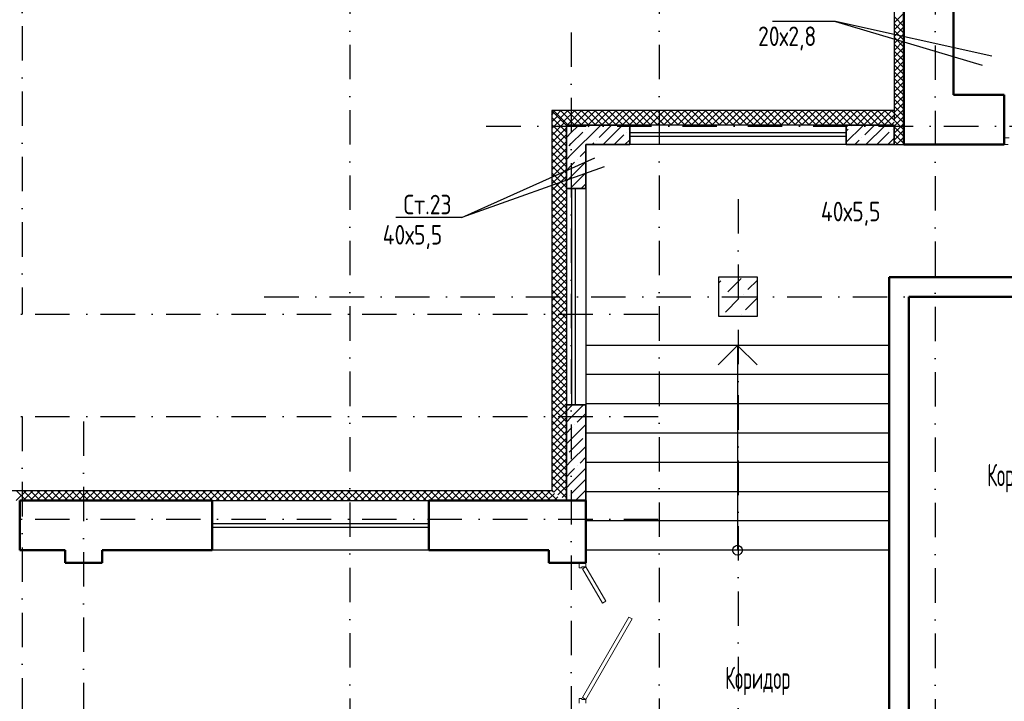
# Model space of a CAD drawing. Extents: x -1560602 to 321118, y -2308202 to -430103.
# Tile 42 of 104: x -1503619 to -1493523, y -2192816 to -2185825. Entities that reach past the tile are written whole.
import ezdxf
from ezdxf.enums import TextEntityAlignment as Align

# ---------------------------------------------------------------- set-up
doc = ezdxf.new("R2010")
doc.units = 0
doc.header["$MEASUREMENT"] = 0
doc.linetypes.add('Dot & Dashed', pattern=[670.277762, 352.777767, -176.388884, 0, -141.111112])
doc.linetypes.add('Штрихпунктирная', pattern=[0.670278, 0.352778, -0.176389, 0, -0.141111])
doc.layers.get('0').update_dxf_attribs({"color": 255, "linetype": 'CONTINUOUS'})
for name, color, linetype, lineweight in [('Двери', 4, 'CONTINUOUS', 15), ('Диафрагма', 2, 'CONTINUOUS', 35), ('стены', 5, 'CONTINUOUS', 50)]:
    doc.layers.add(name, color=color, linetype=linetype, lineweight=lineweight)
for name, color, linetype in [('Колонна', 7, 'CONTINUOUS'), ('колонна нижнего ряда', 1, 'CONTINUOUS'), ('Оси', 253, 'Dot & Dashed'), ('отделка', 240, 'CONTINUOUS'), ('Текст', 7, 'CONTINUOUS'), ('Утеплитель', 6, 'CONTINUOUS')]:
    doc.layers.add(name, color=color, linetype=linetype)
doc.styles.get("Standard").update_dxf_attribs({"font": 'spds.shx', "width": 0.7, "height": 250})

msp = doc.modelspace()

# ---------------------------------------------------------------- linework, layer by layer
at = {"color": 0}
for p, q in [((-1495255.5, -2185843.1), (-1495900.8, -2185843.1)), ((-1493649.8, -2186198.2, 0), (-1495255.5, -2185843.1)), ((-1495255.5, -2185843.1), (-1493749.3, -2186292.2, 0)), ((-1499086.2, -2187854.9, 0), (-1497720, -2187241.2, 0)), ((-1497626, -2187335.2, 0), (-1499086.2, -2187854.9, 0)), ((-1499086.2, -2187854.9, 0), (-1499760.9, -2187854.9, 0))]:
    msp.add_line(p, q, dxfattribs=at)
at = {"color": 0, "ltscale": 100}
for p, q in [((-1494703.7, -2189165.9), (-1497813.7, -2189165.9)), ((-1496258.7, -2189165.9), (-1496458.7, -2189365.9)), ((-1496058.7, -2189365.9), (-1496258.7, -2189165.9)), ((-1496258.7, -2189165.9), (-1496258.7, -2191265.9)), ((-1494703.7, -2189465.9), (-1497813.7, -2189465.9)), ((-1494703.7, -2189765.9), (-1497813.7, -2189765.9)), ((-1494703.7, -2190065.9), (-1497813.7, -2190065.9)), ((-1494703.7, -2190365.9), (-1497813.7, -2190365.9)), ((-1494703.7, -2190665.9), (-1497813.7, -2190665.9)), ((-1494703.7, -2190965.9), (-1497813.7, -2190965.9)), ((-1494703.7, -2191265.9), (-1497813.7, -2191265.9))]:
    msp.add_line(p, q, dxfattribs=at)
msp.add_circle((-1496258.8, -2191265.9), 50, dxfattribs=at)
at = {"layer": 'Двери', "color": 0, "linetype": 'Continuous'}
for p, q in [((-1493523.7, -2187036.2), (-1493473.7, -2187036.2)), ((-1493483.7, -2187106.2), (-1493523.7, -2187106.2)), ((-1497883.7, -2191395.9), (-1497883.7, -2191445.9)), ((-1497853.7, -2191445.9), (-1497853.7, -2191435.9)), ((-1497853.7, -2191435.9), (-1497813.7, -2191435.9)), ((-1497848.4, -2191455.9), (-1497813.7, -2191435.9)), ((-1497813.7, -2191435.9), (-1497813.7, -2191395.9)), ((-1497813.7, -2191435.9), (-1497609.7, -2191789.2)), ((-1497883.7, -2191445.9), (-1497853.7, -2191445.9)), ((-1497644.4, -2191809.2), (-1497848.4, -2191455.9)), ((-1497609.7, -2191789.2), (-1497644.4, -2191809.2)), ((-1497372.4, -2191951.4), (-1497848.4, -2192775.9)), ((-1497813.7, -2192795.9), (-1497337.7, -2191971.4)), ((-1497337.7, -2191971.4), (-1497372.4, -2191951.4)), ((-1497853.7, -2192785.9), (-1497883.7, -2192785.9)), ((-1497883.7, -2192785.9), (-1497883.7, -2192835.9)), ((-1497853.7, -2192795.9), (-1497853.7, -2192785.9)), ((-1497813.7, -2192795.9), (-1497853.7, -2192795.9)), ((-1497848.4, -2192775.9), (-1497813.7, -2192795.9)), ((-1497813.7, -2192835.9), (-1497813.7, -2192795.9))]:
    msp.add_line(p, q, dxfattribs=at)
at = {"layer": 'Диафрагма', "color": 0, "linetype": 'Continuous'}
for p, q in [((-1498013.7, -2186906.2), (-1498013.7, -2187556.2)), ((-1497363.7, -2186906.2), (-1498013.7, -2186906.2)), ((-1495143.7, -2187106.2), (-1495143.7, -2186906.2)), ((-1495143.7, -2186906.2), (-1494653.7, -2186906.2)), ((-1494653.7, -2186906.2), (-1494653.7, -2187106.2)), ((-1497813.7, -2187106.2), (-1497363.7, -2187106.2)), ((-1494653.7, -2187106.2), (-1495143.7, -2187106.2)), ((-1497813.7, -2187556.2), (-1498013.7, -2187556.2)), ((-1498013.7, -2189776.2), (-1497813.7, -2189776.2)), ((-1498013.7, -2189776.2), (-1498013.7, -2190755.9)), ((-1497813.7, -2190755.9), (-1497813.7, -2189776.2))]:
    msp.add_line(p, q, dxfattribs=at)
at = {"layer": 'Диафрагма', "color": 0, "lineweight": -3, "ltscale": 100}
for p, q in [((-1498013.7, -2186921.4), (-1498008.5, -2186916.2)), ((-1498013.7, -2187033.6), (-1497963.7, -2186983.6)), ((-1498008.5, -2186916.2), (-1497998.5, -2186906.2)), ((-1497963.7, -2186983.6), (-1497896.3, -2186916.2)), ((-1497963.7, -2187208.2), (-1497671.8, -2186916.2)), ((-1497963.7, -2187095.9), (-1497845.3, -2186977.5)), ((-1497896.3, -2186916.2), (-1497886.3, -2186906.2)), ((-1497817.2, -2186949.4), (-1497817.2, -2186949.4)), ((-1497789.2, -2186921.3), (-1497784, -2186916.2)), ((-1497784, -2186916.2), (-1497774, -2186906.2)), ((-1497676.9, -2187033.6), (-1497559.5, -2186916.2)), ((-1497671.8, -2186916.2), (-1497661.8, -2186906.2)), ((-1497637.3, -2187106.2), (-1497447.3, -2186916.2)), ((-1497559.5, -2186916.2), (-1497549.5, -2186906.2)), ((-1497447.3, -2186916.2), (-1497437.3, -2186906.2)), ((-1497396.3, -2186977.5), (-1497396.3, -2186977.5)), ((-1497368.2, -2186949.4), (-1497363.7, -2186944.9)), ((-1495143.7, -2187082.2), (-1494977.7, -2186916.2)), ((-1495143.7, -2186970), (-1495123.2, -2186949.4)), ((-1495095.1, -2186921.3), (-1495095.1, -2186921.3)), ((-1494977.7, -2186916.2), (-1494967.7, -2186906.2)), ((-1494954.8, -2187005.5), (-1494865.5, -2186916.2)), ((-1494943.2, -2187106.2), (-1494753.2, -2186916.2)), ((-1494865.5, -2186916.2), (-1494855.5, -2186906.2)), ((-1494831, -2187106.2), (-1494702.2, -2186977.5)), ((-1494753.2, -2186916.2), (-1494743.2, -2186906.2)), ((-1494674.2, -2186949.4), (-1494674.2, -2186949.4)), ((-1497985.6, -2187117.8), (-1497963.7, -2187095.9)), ((-1497749.5, -2187106.2), (-1497733.1, -2187089.7)), ((-1497705, -2187061.7), (-1497705, -2187061.7)), ((-1497525, -2187106.2), (-1497424.4, -2187005.5)), ((-1497412.8, -2187106.2), (-1497363.7, -2187057.2)), ((-1495055.5, -2187106.2), (-1495010.9, -2187061.7)), ((-1494982.9, -2187033.6), (-1494982.9, -2187033.6)), ((-1494718.7, -2187106.2), (-1494653.7, -2187041.2)), ((-1498013.7, -2187145.9), (-1498013.7, -2187145.9)), ((-1497873.4, -2187230), (-1497813.7, -2187170.4)), ((-1498013.7, -2187258.2), (-1497963.7, -2187208.2)), ((-1497963.7, -2187432.7), (-1497813.7, -2187282.7)), ((-1497963.7, -2187320.4), (-1497929.5, -2187286.2)), ((-1497901.4, -2187258.1), (-1497901.4, -2187258.1)), ((-1498013.7, -2187370.4), (-1497963.7, -2187320.4)), ((-1497957.6, -2187538.7), (-1497817.2, -2187398.4)), ((-1498013.7, -2187482.7), (-1497963.7, -2187432.7)), ((-1497862.8, -2187556.2), (-1497813.7, -2187507.2)), ((-1498013.7, -2189839.9), (-1497963.7, -2189790)), ((-1497963.7, -2189790), (-1497950, -2189776.2)), ((-1497957.7, -2189896.2), (-1497837.7, -2189776.2)), ((-1498013.7, -2189952.2), (-1497963.7, -2189902.2)), ((-1497963.7, -2189902.2), (-1497957.7, -2189896.2)), ((-1497901.4, -2189952.2), (-1497845.5, -2189896.2)), ((-1497845.5, -2189896.2), (-1497813.7, -2189864.5)), ((-1498013.7, -2190064.5), (-1497963.7, -2190014.5)), ((-1497963.7, -2190126.7), (-1497813.7, -2189976.7)), ((-1497963.7, -2190014.5), (-1497957.6, -2190008.3)), ((-1497929.5, -2189980.2), (-1497929.5, -2189980.2)), ((-1497963.7, -2190239), (-1497845.3, -2190120.6)), ((-1497817.2, -2190092.5), (-1497817.2, -2190092.5)), ((-1498013.7, -2190176.7), (-1497963.7, -2190126.7)), ((-1497963.7, -2190351.2), (-1497813.7, -2190201.2)), ((-1498013.7, -2190288.9), (-1498013.7, -2190288.9)), ((-1497985.6, -2190260.9), (-1497963.7, -2190239)), ((-1497873.4, -2190373.1), (-1497813.7, -2190313.5)), ((-1498013.7, -2190401.2), (-1497963.7, -2190351.2)), ((-1497963.7, -2190575.7), (-1497813.7, -2190425.7)), ((-1497901.4, -2190401.2), (-1497901.4, -2190401.2)), ((-1498013.7, -2190513.5), (-1497963.7, -2190463.5)), ((-1497963.7, -2190463.5), (-1497929.5, -2190429.3)), ((-1498013.7, -2190625.7), (-1497963.7, -2190575.7)), ((-1497957.6, -2190681.8), (-1497817.2, -2190541.5)), ((-1497985.6, -2190709.9), (-1497985.6, -2190709.9)), ((-1497919.3, -2190755.9), (-1497813.7, -2190650.3)), ((-1498013.7, -2190738), (-1498013.7, -2190738))]:
    msp.add_line(p, q, dxfattribs=at)
at = {"layer": 'Диафрагма', "color": 0, "ltscale": 100}
for p, q in [((-1497363.7, -2187106.2), (-1497363.7, -2186906.2)), ((-1497813.7, -2187556.2), (-1497813.7, -2187106.2)), ((-1497813.7, -2190755.9), (-1498013.7, -2190755.9))]:
    msp.add_line(p, q, dxfattribs=at)
at = {"layer": 'Колонна', "color": 0, "linetype": 'Continuous'}
for p, q in [((-1496053.7, -2188466.2), (-1496453.7, -2188466.2)), ((-1496453.7, -2188466.2), (-1496453.7, -2188866.2)), ((-1496053.7, -2188866.2), (-1496053.7, -2188466.2)), ((-1496453.7, -2188866.2), (-1496053.7, -2188866.2))]:
    msp.add_line(p, q, dxfattribs=at)
at = {"layer": 'колонна нижнего ряда', "color": 0, "ltscale": 100}
for p, q in [((-1496453.7, -2188527.6), (-1496428.2, -2188502.1)), ((-1496359.3, -2188617), (-1496221.4, -2188479.1)), ((-1496152.4, -2188594), (-1496053.7, -2188495.3)), ((-1496453.7, -2188711.5), (-1496451.2, -2188708.9)), ((-1496405.2, -2188662.9), (-1496405.2, -2188662.9)), ((-1496382.2, -2188823.8), (-1496244.3, -2188685.9)), ((-1496198.4, -2188640), (-1496198.4, -2188640)), ((-1496175.4, -2188800.8), (-1496053.7, -2188679.1)), ((-1496221.4, -2188846.8), (-1496221.4, -2188846.8))]:
    msp.add_line(p, q, dxfattribs=at)
at = {"layer": 'Оси', "color": 0, "linetype": 'Штрихпунктирная', "lineweight": -3, "ltscale": 1000}
for p, q in [((-1500233.7, -2155916.2), (-1500233.7, -2200993.8)), ((-1497063.7, -2155916.2), (-1497063.7, -2213001.2)), ((-1503593.7, -2157736.2), (-1503593.7, -2188846.2)), ((-1494233.7, -2163966.2), (-1494233.7, -2213001.2)), ((-1497963.7, -2185956.2), (-1497963.7, -2213001.2)), ((-1498834.3, -2186916.2), (-1478918.7, -2186916.2)), ((-1496253.7, -2187666.2), (-1496253.7, -2213001.2)), ((-1501111, -2188666.2), (-1478918.7, -2188666.2)), ((-1556419, -2188846.2), (-1496963.7, -2188846.2)), ((-1556419, -2189896.2), (-1496963.7, -2189896.2)), ((-1503593.7, -2189896.2), (-1503593.7, -2213028)), ((-1502963.7, -2189945.9), (-1502963.7, -2201571.1)), ((-1556419, -2190946.2), (-1496963.7, -2190946.2))]:
    msp.add_line(p, q, dxfattribs=at)
at = {"layer": 'отделка', "color": 0, "ltscale": 100}
for p, q in [((-1495143.7, -2186906.2), (-1497363.7, -2186906.2)), ((-1495143.7, -2186984.4), (-1497363.7, -2186984.4)), ((-1495143.7, -2187024.4), (-1497363.7, -2187024.4)), ((-1495143.7, -2187106.2), (-1497363.7, -2187106.2)), ((-1498013.7, -2187555.1), (-1498013.7, -2189776.2)), ((-1497961.7, -2187556.2), (-1497961.7, -2189776.2)), ((-1497921.7, -2187556.2), (-1497921.7, -2189776.2)), ((-1497813.7, -2187556.2), (-1497813.7, -2189776.2)), ((-1501643.7, -2190755.9), (-1499423.7, -2190755.9)), ((-1501643.7, -2190990.9), (-1499423.7, -2190990.9)), ((-1501643.7, -2191030.9), (-1499423.7, -2191030.9)), ((-1499423.7, -2191265.9), (-1501643.7, -2191265.9))]:
    msp.add_line(p, q, dxfattribs=at)
at = {"layer": 'стены', "color": 0, "linetype": 'Continuous'}
for p, q in [((-1494553.7, -2185536.2), (-1494553.7, -2187106.2)), ((-1494043.7, -2186596.2), (-1494043.7, -2185536.2)), ((-1493523.7, -2186596.2), (-1494043.7, -2186596.2)), ((-1494553.7, -2187106.2), (-1493523.7, -2187106.2)), ((-1494553.7, -2187106.2), (-1493523.7, -2187106.2)), ((-1490753.7, -2188466.2), (-1494703.7, -2188466.2)), ((-1494703.7, -2188466.2), (-1494703.7, -2196991.2)), ((-1494503.7, -2188666.2), (-1494503.7, -2188666.2)), ((-1494503.7, -2188666.2), (-1492573.7, -2188666.2)), ((-1494503.7, -2196991.2), (-1494503.7, -2188666.2)), ((-1501643.7, -2190755.9), (-1503618.7, -2190755.9)), ((-1503618.7, -2190755.9), (-1503618.7, -2190825.9)), ((-1503618.7, -2190755.9), (-1503618.7, -2190825.9)), ((-1503618.7, -2190825.9), (-1503618.7, -2191265.9)), ((-1501643.7, -2190755.9), (-1501643.7, -2190825.9)), ((-1501643.7, -2190755.9), (-1501643.7, -2190825.9)), ((-1501643.7, -2190825.9), (-1501643.7, -2191265.9)), ((-1498113.7, -2190755.9), (-1499423.7, -2190755.9)), ((-1499423.7, -2190755.9), (-1499423.7, -2191265.9)), ((-1497813.7, -2190755.9), (-1498113.7, -2190755.9)), ((-1497813.7, -2190755.9), (-1498113.7, -2190755.9)), ((-1497813.7, -2191265.9), (-1497813.7, -2190755.9)), ((-1503618.7, -2191265.9), (-1503153.7, -2191265.9)), ((-1503153.7, -2191265.9), (-1503153.7, -2191395.9)), ((-1502773.7, -2191395.9), (-1502773.7, -2191265.9)), ((-1502773.7, -2191265.9), (-1501643.7, -2191265.9)), ((-1499423.7, -2191265.9), (-1498193.7, -2191265.9)), ((-1498193.7, -2191265.9), (-1498193.7, -2191395.9)), ((-1497813.7, -2191395.9), (-1497813.7, -2191265.9)), ((-1502773.7, -2191395.9), (-1503153.7, -2191395.9)), ((-1498193.7, -2191395.9), (-1497813.7, -2191395.9)), ((-1498193.7, -2191395.9), (-1498193.7, -2191395.9)), ((-1498193.7, -2191395.9), (-1498193.7, -2191395.9))]:
    msp.add_line(p, q, dxfattribs=at)
at = {"layer": 'стены', "color": 0, "ltscale": 100}
msp.add_line((-1493523.7, -2187106.2), (-1493523.7, -2186596.2), dxfattribs=at)
at = {"layer": 'Утеплитель', "color": 0, "linetype": 'Continuous'}
for p, q in [((-1494653.7, -2185536.2), (-1494653.7, -2186856.2)), ((-1494653.7, -2185857.3), (-1494553.7, -2185757.3)), ((-1494553.7, -2185893.6), (-1494653.7, -2185793.6)), ((-1494653.7, -2185928), (-1494553.7, -2185828)), ((-1494553.7, -2185964.3), (-1494653.7, -2185864.3)), ((-1494653.7, -2185998.8), (-1494553.7, -2185898.8)), ((-1494553.7, -2186035), (-1494653.7, -2185935)), ((-1494653.7, -2186069.5), (-1494553.7, -2185969.5)), ((-1494553.7, -2186105.7), (-1494653.7, -2186005.7)), ((-1494653.7, -2186140.2), (-1494553.7, -2186040.2)), ((-1494553.7, -2186176.4), (-1494653.7, -2186076.4)), ((-1494653.7, -2186210.9), (-1494553.7, -2186110.9)), ((-1494553.7, -2186247.1), (-1494653.7, -2186147.1)), ((-1494653.7, -2186281.6), (-1494553.7, -2186181.6)), ((-1494553.7, -2186317.8), (-1494653.7, -2186217.8)), ((-1494653.7, -2186352.3), (-1494553.7, -2186252.3)), ((-1494553.7, -2186388.5), (-1494653.7, -2186288.5)), ((-1494653.7, -2186423), (-1494553.7, -2186323)), ((-1494553.7, -2186459.2), (-1494653.7, -2186359.2)), ((-1494653.7, -2186493.7), (-1494553.7, -2186393.7)), ((-1494553.7, -2186529.9), (-1494653.7, -2186429.9)), ((-1494653.7, -2186564.4), (-1494553.7, -2186464.4)), ((-1494553.7, -2186600.7), (-1494653.7, -2186500.7)), ((-1494653.7, -2186635.1), (-1494553.7, -2186535.1)), ((-1494553.7, -2186671.4), (-1494653.7, -2186571.4)), ((-1494653.7, -2186705.9), (-1494553.7, -2186605.9)), ((-1494553.7, -2186742.1), (-1494653.7, -2186642.1)), ((-1494653.7, -2186776.6), (-1494553.7, -2186676.6)), ((-1494553.7, -2186812.8), (-1494653.7, -2186712.8)), ((-1494653.7, -2186847.3), (-1494553.7, -2186747.3)), ((-1494553.7, -2186883.5), (-1494653.7, -2186783.5)), ((-1494653.7, -2186918), (-1494553.7, -2186818)), ((-1494553.7, -2186954.2), (-1494653.7, -2186854.2)), ((-1494653.7, -2186988.7), (-1494553.7, -2186888.7)), ((-1494553.7, -2187024.9), (-1494653.7, -2186924.9)), ((-1494653.7, -2187059.4), (-1494553.7, -2186959.4)), ((-1494553.7, -2187095.6), (-1494653.7, -2186995.6)), ((-1494613.9, -2187106.2), (-1494653.7, -2187066.3)), ((-1494629.8, -2187106.2), (-1494553.7, -2187030.1)), ((-1494559.1, -2187106.2), (-1494553.7, -2187100.8)), ((-1498163.7, -2190655.9), (-1508698.7, -2190655.9)), ((-1503653.5, -2190755.9), (-1503553.5, -2190655.9)), ((-1503550.7, -2190755.9), (-1503650.7, -2190655.9)), ((-1503582.8, -2190755.9), (-1503482.8, -2190655.9)), ((-1503480, -2190755.9), (-1503580, -2190655.9)), ((-1503512.1, -2190755.9), (-1503412.1, -2190655.9)), ((-1503409.3, -2190755.9), (-1503509.3, -2190655.9)), ((-1503441.4, -2190755.9), (-1503341.4, -2190655.9)), ((-1503338.6, -2190755.9), (-1503438.6, -2190655.9)), ((-1503370.6, -2190755.9), (-1503270.6, -2190655.9)), ((-1503267.9, -2190755.9), (-1503367.9, -2190655.9)), ((-1503299.9, -2190755.9), (-1503199.9, -2190655.9)), ((-1503197.2, -2190755.9), (-1503297.2, -2190655.9)), ((-1503229.2, -2190755.9), (-1503129.2, -2190655.9)), ((-1503126.5, -2190755.9), (-1503226.5, -2190655.9)), ((-1503158.5, -2190755.9), (-1503058.5, -2190655.9)), ((-1503055.7, -2190755.9), (-1503155.7, -2190655.9)), ((-1503087.8, -2190755.9), (-1502987.8, -2190655.9)), ((-1502985, -2190755.9), (-1503085, -2190655.9)), ((-1503017.1, -2190755.9), (-1502917.1, -2190655.9)), ((-1502914.3, -2190755.9), (-1503014.3, -2190655.9)), ((-1502946.4, -2190755.9), (-1502846.4, -2190655.9)), ((-1502843.6, -2190755.9), (-1502943.6, -2190655.9)), ((-1502875.7, -2190755.9), (-1502775.7, -2190655.9)), ((-1502772.9, -2190755.9), (-1502872.9, -2190655.9)), ((-1502805, -2190755.9), (-1502705, -2190655.9)), ((-1502702.2, -2190755.9), (-1502802.2, -2190655.9)), ((-1502734.2, -2190755.9), (-1502634.2, -2190655.9)), ((-1502631.5, -2190755.9), (-1502731.5, -2190655.9)), ((-1502663.5, -2190755.9), (-1502563.5, -2190655.9)), ((-1502560.8, -2190755.9), (-1502660.8, -2190655.9)), ((-1502592.8, -2190755.9), (-1502492.8, -2190655.9)), ((-1502490.1, -2190755.9), (-1502590.1, -2190655.9)), ((-1502522.1, -2190755.9), (-1502422.1, -2190655.9)), ((-1502419.3, -2190755.9), (-1502519.3, -2190655.9)), ((-1502451.4, -2190755.9), (-1502351.4, -2190655.9)), ((-1502348.6, -2190755.9), (-1502448.6, -2190655.9)), ((-1502380.7, -2190755.9), (-1502280.7, -2190655.9)), ((-1502277.9, -2190755.9), (-1502377.9, -2190655.9)), ((-1502310, -2190755.9), (-1502210, -2190655.9)), ((-1502207.2, -2190755.9), (-1502307.2, -2190655.9)), ((-1502239.3, -2190755.9), (-1502139.3, -2190655.9)), ((-1502136.5, -2190755.9), (-1502236.5, -2190655.9)), ((-1502168.6, -2190755.9), (-1502068.6, -2190655.9)), ((-1502065.8, -2190755.9), (-1502165.8, -2190655.9)), ((-1502097.8, -2190755.9), (-1501997.8, -2190655.9)), ((-1501995.1, -2190755.9), (-1502095.1, -2190655.9)), ((-1502027.1, -2190755.9), (-1501927.1, -2190655.9)), ((-1501924.4, -2190755.9), (-1502024.4, -2190655.9)), ((-1501956.4, -2190755.9), (-1501856.4, -2190655.9)), ((-1501853.7, -2190755.9), (-1501953.7, -2190655.9)), ((-1501885.7, -2190755.9), (-1501785.7, -2190655.9)), ((-1501783, -2190755.9), (-1501883, -2190655.9)), ((-1501815, -2190755.9), (-1501715, -2190655.9)), ((-1501712.2, -2190755.9), (-1501812.2, -2190655.9)), ((-1501744.3, -2190755.9), (-1501644.3, -2190655.9)), ((-1501641.5, -2190755.9), (-1501741.5, -2190655.9)), ((-1501673.6, -2190755.9), (-1501573.6, -2190655.9)), ((-1501570.8, -2190755.9), (-1501670.8, -2190655.9)), ((-1501602.9, -2190755.9), (-1501502.9, -2190655.9)), ((-1501500.1, -2190755.9), (-1501600.1, -2190655.9)), ((-1501532.2, -2190755.9), (-1501432.2, -2190655.9)), ((-1501429.4, -2190755.9), (-1501529.4, -2190655.9)), ((-1501461.5, -2190755.9), (-1501361.5, -2190655.9)), ((-1501358.7, -2190755.9), (-1501458.7, -2190655.9)), ((-1501390.7, -2190755.9), (-1501290.7, -2190655.9)), ((-1501288, -2190755.9), (-1501388, -2190655.9)), ((-1501320, -2190755.9), (-1501220, -2190655.9)), ((-1501217.3, -2190755.9), (-1501317.3, -2190655.9)), ((-1501249.3, -2190755.9), (-1501149.3, -2190655.9)), ((-1501146.6, -2190755.9), (-1501246.6, -2190655.9)), ((-1501178.6, -2190755.9), (-1501078.6, -2190655.9)), ((-1501075.8, -2190755.9), (-1501175.8, -2190655.9)), ((-1501107.9, -2190755.9), (-1501007.9, -2190655.9)), ((-1501005.1, -2190755.9), (-1501105.1, -2190655.9)), ((-1501037.2, -2190755.9), (-1500937.2, -2190655.9)), ((-1500934.4, -2190755.9), (-1501034.4, -2190655.9)), ((-1500966.5, -2190755.9), (-1500866.5, -2190655.9)), ((-1500863.7, -2190755.9), (-1500963.7, -2190655.9)), ((-1500895.8, -2190755.9), (-1500795.8, -2190655.9)), ((-1500793, -2190755.9), (-1500893, -2190655.9)), ((-1500825.1, -2190755.9), (-1500725.1, -2190655.9)), ((-1500722.3, -2190755.9), (-1500822.3, -2190655.9)), ((-1500754.3, -2190755.9), (-1500654.3, -2190655.9)), ((-1500651.6, -2190755.9), (-1500751.6, -2190655.9)), ((-1500683.6, -2190755.9), (-1500583.6, -2190655.9)), ((-1500580.9, -2190755.9), (-1500680.9, -2190655.9)), ((-1500612.9, -2190755.9), (-1500512.9, -2190655.9)), ((-1500510.2, -2190755.9), (-1500610.2, -2190655.9)), ((-1500542.2, -2190755.9), (-1500442.2, -2190655.9)), ((-1500439.4, -2190755.9), (-1500539.4, -2190655.9)), ((-1500471.5, -2190755.9), (-1500371.5, -2190655.9)), ((-1500368.7, -2190755.9), (-1500468.7, -2190655.9)), ((-1500400.8, -2190755.9), (-1500300.8, -2190655.9)), ((-1500298, -2190755.9), (-1500398, -2190655.9)), ((-1500330.1, -2190755.9), (-1500230.1, -2190655.9)), ((-1500227.3, -2190755.9), (-1500327.3, -2190655.9)), ((-1500259.4, -2190755.9), (-1500159.4, -2190655.9)), ((-1500156.6, -2190755.9), (-1500256.6, -2190655.9)), ((-1500188.7, -2190755.9), (-1500088.7, -2190655.9)), ((-1500085.9, -2190755.9), (-1500185.9, -2190655.9)), ((-1500117.9, -2190755.9), (-1500017.9, -2190655.9)), ((-1500015.2, -2190755.9), (-1500115.2, -2190655.9)), ((-1500047.2, -2190755.9), (-1499947.2, -2190655.9)), ((-1499944.5, -2190755.9), (-1500044.5, -2190655.9)), ((-1499976.5, -2190755.9), (-1499876.5, -2190655.9)), ((-1499873.8, -2190755.9), (-1499973.8, -2190655.9)), ((-1499905.8, -2190755.9), (-1499805.8, -2190655.9)), ((-1499803.1, -2190755.9), (-1499903.1, -2190655.9)), ((-1499835.1, -2190755.9), (-1499735.1, -2190655.9)), ((-1499732.3, -2190755.9), (-1499832.3, -2190655.9)), ((-1499764.4, -2190755.9), (-1499664.4, -2190655.9)), ((-1499661.6, -2190755.9), (-1499761.6, -2190655.9)), ((-1499693.7, -2190755.9), (-1499593.7, -2190655.9)), ((-1499590.9, -2190755.9), (-1499690.9, -2190655.9)), ((-1499623, -2190755.9), (-1499523, -2190655.9)), ((-1499520.2, -2190755.9), (-1499620.2, -2190655.9)), ((-1499552.3, -2190755.9), (-1499452.3, -2190655.9)), ((-1499449.5, -2190755.9), (-1499549.5, -2190655.9)), ((-1499481.6, -2190755.9), (-1499381.6, -2190655.9)), ((-1499378.8, -2190755.9), (-1499478.8, -2190655.9)), ((-1499410.8, -2190755.9), (-1499310.8, -2190655.9)), ((-1499308.1, -2190755.9), (-1499408.1, -2190655.9)), ((-1499340.1, -2190755.9), (-1499240.1, -2190655.9)), ((-1499237.4, -2190755.9), (-1499337.4, -2190655.9)), ((-1499269.4, -2190755.9), (-1499169.4, -2190655.9)), ((-1499166.7, -2190755.9), (-1499266.7, -2190655.9)), ((-1499198.7, -2190755.9), (-1499098.7, -2190655.9)), ((-1499095.9, -2190755.9), (-1499195.9, -2190655.9)), ((-1499128, -2190755.9), (-1499028, -2190655.9)), ((-1499025.2, -2190755.9), (-1499125.2, -2190655.9)), ((-1499057.3, -2190755.9), (-1498957.3, -2190655.9)), ((-1498954.5, -2190755.9), (-1499054.5, -2190655.9)), ((-1498986.6, -2190755.9), (-1498886.6, -2190655.9)), ((-1498883.8, -2190755.9), (-1498983.8, -2190655.9)), ((-1498915.9, -2190755.9), (-1498815.9, -2190655.9)), ((-1498813.1, -2190755.9), (-1498913.1, -2190655.9)), ((-1498845.2, -2190755.9), (-1498745.2, -2190655.9)), ((-1498742.4, -2190755.9), (-1498842.4, -2190655.9)), ((-1498774.4, -2190755.9), (-1498674.4, -2190655.9)), ((-1498671.7, -2190755.9), (-1498771.7, -2190655.9)), ((-1498703.7, -2190755.9), (-1498603.7, -2190655.9)), ((-1498601, -2190755.9), (-1498701, -2190655.9)), ((-1498633, -2190755.9), (-1498533, -2190655.9)), ((-1498530.3, -2190755.9), (-1498630.3, -2190655.9)), ((-1498562.3, -2190755.9), (-1498462.3, -2190655.9)), ((-1498459.5, -2190755.9), (-1498559.5, -2190655.9)), ((-1498491.6, -2190755.9), (-1498391.6, -2190655.9)), ((-1498388.8, -2190755.9), (-1498488.8, -2190655.9)), ((-1498420.9, -2190755.9), (-1498320.9, -2190655.9)), ((-1498318.1, -2190755.9), (-1498418.1, -2190655.9)), ((-1498350.2, -2190755.9), (-1498250.2, -2190655.9)), ((-1498247.4, -2190755.9), (-1498347.4, -2190655.9)), ((-1498279.5, -2190755.9), (-1498179.5, -2190655.9)), ((-1498176.7, -2190755.9), (-1498276.7, -2190655.9)), ((-1498208.8, -2190755.9), (-1498136.2, -2190683.3)), ((-1498106, -2190755.9), (-1498206, -2190655.9)), ((-1498138.1, -2190755.9), (-1498100.9, -2190718.7)), ((-1498067.3, -2190755.9), (-1498065.5, -2190754.1))]:
    msp.add_line(p, q, dxfattribs=at)
at = {"layer": 'Утеплитель', "color": 0, "ltscale": 100}
for p, q in [((-1494653.7, -2186756.2), (-1498163.7, -2186756.2)), ((-1498163.7, -2186756.2), (-1498163.7, -2190655.9)), ((-1498013.7, -2186909), (-1498163.7, -2186759)), ((-1498163.7, -2186801), (-1498141.3, -2186778.6)), ((-1498151.7, -2186768.3), (-1498139.6, -2186756.2)), ((-1497995.9, -2186906.2), (-1498145.9, -2186756.2)), ((-1498116.3, -2186803.6), (-1498068.9, -2186756.2)), ((-1498081, -2186839), (-1497998.2, -2186756.2)), ((-1497925.1, -2186906.2), (-1498075.1, -2186756.2)), ((-1498045.6, -2186874.3), (-1497927.5, -2186756.2)), ((-1498006.8, -2186906.2), (-1497856.8, -2186756.2)), ((-1497854.4, -2186906.2), (-1498004.4, -2186756.2)), ((-1497936.1, -2186906.2), (-1497786.1, -2186756.2)), ((-1497783.7, -2186906.2), (-1497933.7, -2186756.2)), ((-1497865.4, -2186906.2), (-1497715.4, -2186756.2)), ((-1497713, -2186906.2), (-1497863, -2186756.2)), ((-1497794.6, -2186906.2), (-1497644.6, -2186756.2)), ((-1497642.3, -2186906.2), (-1497792.3, -2186756.2)), ((-1497723.9, -2186906.2), (-1497573.9, -2186756.2)), ((-1497571.6, -2186906.2), (-1497721.6, -2186756.2)), ((-1497653.2, -2186906.2), (-1497503.2, -2186756.2)), ((-1497500.9, -2186906.2), (-1497650.9, -2186756.2)), ((-1497582.5, -2186906.2), (-1497432.5, -2186756.2)), ((-1497430.2, -2186906.2), (-1497580.2, -2186756.2)), ((-1497511.8, -2186906.2), (-1497361.8, -2186756.2)), ((-1497359.5, -2186906.2), (-1497509.5, -2186756.2)), ((-1497441.1, -2186906.2), (-1497291.1, -2186756.2)), ((-1497288.7, -2186906.2), (-1497438.7, -2186756.2)), ((-1497370.4, -2186906.2), (-1497220.4, -2186756.2)), ((-1497218, -2186906.2), (-1497368, -2186756.2)), ((-1497299.7, -2186906.2), (-1497149.7, -2186756.2)), ((-1497147.3, -2186906.2), (-1497297.3, -2186756.2)), ((-1497229, -2186906.2), (-1497079, -2186756.2)), ((-1497076.6, -2186906.2), (-1497226.6, -2186756.2)), ((-1497158.2, -2186906.2), (-1497008.2, -2186756.2)), ((-1497005.9, -2186906.2), (-1497155.9, -2186756.2)), ((-1497087.5, -2186906.2), (-1496937.5, -2186756.2)), ((-1496935.2, -2186906.2), (-1497085.2, -2186756.2)), ((-1497016.8, -2186906.2), (-1496866.8, -2186756.2)), ((-1496864.5, -2186906.2), (-1497014.5, -2186756.2)), ((-1496946.1, -2186906.2), (-1496796.1, -2186756.2)), ((-1496793.8, -2186906.2), (-1496943.8, -2186756.2)), ((-1496875.4, -2186906.2), (-1496725.4, -2186756.2)), ((-1496723.1, -2186906.2), (-1496873.1, -2186756.2)), ((-1496804.7, -2186906.2), (-1496654.7, -2186756.2)), ((-1496652.3, -2186906.2), (-1496802.3, -2186756.2)), ((-1496734, -2186906.2), (-1496584, -2186756.2)), ((-1496581.6, -2186906.2), (-1496731.6, -2186756.2)), ((-1496663.3, -2186906.2), (-1496513.3, -2186756.2)), ((-1496510.9, -2186906.2), (-1496660.9, -2186756.2)), ((-1496592.6, -2186906.2), (-1496442.6, -2186756.2)), ((-1496440.2, -2186906.2), (-1496590.2, -2186756.2)), ((-1496521.8, -2186906.2), (-1496371.8, -2186756.2)), ((-1496369.5, -2186906.2), (-1496519.5, -2186756.2)), ((-1496451.1, -2186906.2), (-1496301.1, -2186756.2)), ((-1496298.8, -2186906.2), (-1496448.8, -2186756.2)), ((-1496380.4, -2186906.2), (-1496230.4, -2186756.2)), ((-1496228.1, -2186906.2), (-1496378.1, -2186756.2)), ((-1496309.7, -2186906.2), (-1496159.7, -2186756.2)), ((-1496157.4, -2186906.2), (-1496307.4, -2186756.2)), ((-1496239, -2186906.2), (-1496089, -2186756.2)), ((-1496086.7, -2186906.2), (-1496236.7, -2186756.2)), ((-1496168.3, -2186906.2), (-1496018.3, -2186756.2)), ((-1496016, -2186906.2), (-1496166, -2186756.2)), ((-1496097.6, -2186906.2), (-1495947.6, -2186756.2)), ((-1495945.2, -2186906.2), (-1496095.2, -2186756.2)), ((-1496026.9, -2186906.2), (-1495876.9, -2186756.2)), ((-1495874.5, -2186906.2), (-1496024.5, -2186756.2)), ((-1495956.2, -2186906.2), (-1495806.2, -2186756.2)), ((-1495803.8, -2186906.2), (-1495953.8, -2186756.2)), ((-1495885.5, -2186906.2), (-1495735.5, -2186756.2)), ((-1495733.1, -2186906.2), (-1495883.1, -2186756.2)), ((-1495814.7, -2186906.2), (-1495664.7, -2186756.2)), ((-1495662.4, -2186906.2), (-1495812.4, -2186756.2)), ((-1495744, -2186906.2), (-1495594, -2186756.2)), ((-1495591.7, -2186906.2), (-1495741.7, -2186756.2)), ((-1495673.3, -2186906.2), (-1495523.3, -2186756.2)), ((-1495521, -2186906.2), (-1495671, -2186756.2)), ((-1495602.6, -2186906.2), (-1495452.6, -2186756.2)), ((-1495450.3, -2186906.2), (-1495600.3, -2186756.2)), ((-1495531.9, -2186906.2), (-1495381.9, -2186756.2)), ((-1495379.6, -2186906.2), (-1495529.6, -2186756.2)), ((-1495461.2, -2186906.2), (-1495311.2, -2186756.2)), ((-1495308.8, -2186906.2), (-1495458.8, -2186756.2)), ((-1495390.5, -2186906.2), (-1495240.5, -2186756.2)), ((-1495238.1, -2186906.2), (-1495388.1, -2186756.2)), ((-1495319.8, -2186906.2), (-1495169.8, -2186756.2)), ((-1495167.4, -2186906.2), (-1495317.4, -2186756.2)), ((-1495249.1, -2186906.2), (-1495099.1, -2186756.2)), ((-1495096.7, -2186906.2), (-1495246.7, -2186756.2)), ((-1495178.3, -2186906.2), (-1495028.3, -2186756.2)), ((-1495026, -2186906.2), (-1495176, -2186756.2)), ((-1495107.6, -2186906.2), (-1494957.6, -2186756.2)), ((-1494955.3, -2186906.2), (-1495105.3, -2186756.2)), ((-1495036.9, -2186906.2), (-1494886.9, -2186756.2)), ((-1494884.6, -2186906.2), (-1495034.6, -2186756.2)), ((-1494966.2, -2186906.2), (-1494816.2, -2186756.2)), ((-1494813.9, -2186906.2), (-1494963.9, -2186756.2)), ((-1494895.5, -2186906.2), (-1494745.5, -2186756.2)), ((-1494743.2, -2186906.2), (-1494893.2, -2186756.2)), ((-1494824.8, -2186906.2), (-1494674.8, -2186756.2)), ((-1494672.4, -2186906.2), (-1494822.5, -2186756.2)), ((-1494653.7, -2186854.2), (-1494751.7, -2186756.2)), ((-1494653.7, -2186783.5), (-1494681, -2186756.2)), ((-1498163.7, -2186871.7), (-1498106, -2186814)), ((-1498013.7, -2186979.7), (-1498163.7, -2186829.7)), ((-1498163.7, -2186942.5), (-1498070.6, -2186849.3)), ((-1498163.7, -2187013.2), (-1498035.3, -2186884.7)), ((-1494754.1, -2186906.2), (-1494653.7, -2186805.9)), ((-1494683.4, -2186906.2), (-1494653.7, -2186876.6)), ((-1498013.7, -2187050.5), (-1498163.7, -2186900.5)), ((-1498163.7, -2187083.9), (-1498013.7, -2186933.9)), ((-1498013.7, -2187121.2), (-1498163.7, -2186971.2)), ((-1498163.7, -2187154.6), (-1498013.7, -2187004.6)), ((-1498013.7, -2187191.9), (-1498163.7, -2187041.9)), ((-1498163.7, -2187225.3), (-1498013.7, -2187075.3)), ((-1498013.7, -2187262.6), (-1498163.7, -2187112.6)), ((-1498163.7, -2187296), (-1498013.7, -2187146)), ((-1498013.7, -2187333.3), (-1498163.7, -2187183.3)), ((-1494653.7, -2187106.2), (-1494553.7, -2187106.2)), ((-1498163.7, -2187366.7), (-1498013.7, -2187216.7)), ((-1498013.7, -2187404), (-1498163.7, -2187254)), ((-1498163.7, -2187437.4), (-1498013.7, -2187287.4)), ((-1498013.7, -2187474.7), (-1498163.7, -2187324.7)), ((-1498163.7, -2187508.1), (-1498013.7, -2187358.1)), ((-1498013.7, -2187545.4), (-1498163.7, -2187395.4)), ((-1498163.7, -2187578.9), (-1498013.7, -2187428.9)), ((-1498013.7, -2187616.1), (-1498163.7, -2187466.1)), ((-1498163.7, -2187649.6), (-1498013.7, -2187499.6)), ((-1498013.7, -2187686.9), (-1498163.7, -2187536.9)), ((-1498163.7, -2187720.3), (-1498013.7, -2187570.3)), ((-1498013.7, -2187757.6), (-1498163.7, -2187607.6)), ((-1498163.7, -2187791), (-1498013.7, -2187641)), ((-1498013.7, -2187828.3), (-1498163.7, -2187678.3)), ((-1498163.7, -2187861.7), (-1498013.7, -2187711.7)), ((-1498013.7, -2187899), (-1498163.7, -2187749)), ((-1498163.7, -2187932.4), (-1498013.7, -2187782.4)), ((-1498013.7, -2187969.7), (-1498163.7, -2187819.7)), ((-1498163.7, -2188003.1), (-1498013.7, -2187853.1)), ((-1498013.7, -2188040.4), (-1498163.7, -2187890.4)), ((-1498163.7, -2188073.8), (-1498013.7, -2187923.8)), ((-1498013.7, -2188111.1), (-1498163.7, -2187961.1)), ((-1498163.7, -2188144.5), (-1498013.7, -2187994.5)), ((-1498013.7, -2188181.8), (-1498163.7, -2188031.8)), ((-1498163.7, -2188215.3), (-1498013.7, -2188065.3)), ((-1498013.7, -2188252.5), (-1498163.7, -2188102.5)), ((-1498163.7, -2188286), (-1498013.7, -2188136)), ((-1498013.7, -2188323.2), (-1498163.7, -2188173.2)), ((-1498163.7, -2188356.7), (-1498013.7, -2188206.7)), ((-1498013.7, -2188394), (-1498163.7, -2188244)), ((-1498163.7, -2188427.4), (-1498013.7, -2188277.4)), ((-1498013.7, -2188464.7), (-1498163.7, -2188314.7)), ((-1498163.7, -2188498.1), (-1498013.7, -2188348.1)), ((-1498013.7, -2188535.4), (-1498163.7, -2188385.4)), ((-1498163.7, -2188568.8), (-1498013.7, -2188418.8)), ((-1498013.7, -2188606.1), (-1498163.7, -2188456.1)), ((-1498163.7, -2188639.5), (-1498013.7, -2188489.5)), ((-1498013.7, -2188676.8), (-1498163.7, -2188526.8)), ((-1498163.7, -2188710.2), (-1498013.7, -2188560.2)), ((-1498013.7, -2188747.5), (-1498163.7, -2188597.5)), ((-1498163.7, -2188780.9), (-1498013.7, -2188630.9)), ((-1498013.7, -2188818.2), (-1498163.7, -2188668.2)), ((-1498163.7, -2188851.6), (-1498013.7, -2188701.6)), ((-1498013.7, -2188888.9), (-1498163.7, -2188738.9)), ((-1498163.7, -2188922.4), (-1498013.7, -2188772.4)), ((-1498013.7, -2188959.6), (-1498163.7, -2188809.6)), ((-1498163.7, -2188993.1), (-1498013.7, -2188843.1)), ((-1498013.7, -2189030.4), (-1498163.7, -2188880.4)), ((-1498163.7, -2189063.8), (-1498013.7, -2188913.8)), ((-1498013.7, -2189101.1), (-1498163.7, -2188951.1)), ((-1498163.7, -2189134.5), (-1498013.7, -2188984.5)), ((-1498013.7, -2189171.8), (-1498163.7, -2189021.8)), ((-1498163.7, -2189205.2), (-1498013.7, -2189055.2)), ((-1498013.7, -2189242.5), (-1498163.7, -2189092.5)), ((-1498163.7, -2189275.9), (-1498013.7, -2189125.9)), ((-1498013.7, -2189313.2), (-1498163.7, -2189163.2)), ((-1498163.7, -2189346.6), (-1498013.7, -2189196.6)), ((-1498013.7, -2189383.9), (-1498163.7, -2189233.9)), ((-1498163.7, -2189417.3), (-1498013.7, -2189267.3)), ((-1498013.7, -2189454.6), (-1498163.7, -2189304.6)), ((-1498163.7, -2189488), (-1498013.7, -2189338)), ((-1498013.7, -2189525.3), (-1498163.7, -2189375.3)), ((-1498163.7, -2189558.8), (-1498013.7, -2189408.8)), ((-1498013.7, -2189596), (-1498163.7, -2189446)), ((-1498163.7, -2189629.5), (-1498013.7, -2189479.5)), ((-1498013.7, -2189666.8), (-1498163.7, -2189516.8)), ((-1498163.7, -2189700.2), (-1498013.7, -2189550.2)), ((-1498013.7, -2189737.5), (-1498163.7, -2189587.5)), ((-1498163.7, -2189770.9), (-1498013.7, -2189620.9)), ((-1498013.7, -2189808.2), (-1498163.7, -2189658.2)), ((-1498163.7, -2189841.6), (-1498013.7, -2189691.6)), ((-1498013.7, -2189878.9), (-1498163.7, -2189728.9)), ((-1498163.7, -2189912.3), (-1498013.7, -2189762.3)), ((-1498013.7, -2189949.6), (-1498163.7, -2189799.6)), ((-1498163.7, -2189983), (-1498013.7, -2189833)), ((-1498013.7, -2190020.3), (-1498163.7, -2189870.3)), ((-1498163.7, -2190053.7), (-1498013.7, -2189903.7)), ((-1498013.7, -2190091), (-1498163.7, -2189941)), ((-1498163.7, -2190124.4), (-1498013.7, -2189974.4)), ((-1498013.7, -2190161.7), (-1498163.7, -2190011.7)), ((-1498163.7, -2190195.1), (-1498013.7, -2190045.1)), ((-1498013.7, -2190232.4), (-1498163.7, -2190082.4)), ((-1498163.7, -2190265.9), (-1498013.7, -2190115.9)), ((-1498013.7, -2190303.1), (-1498163.7, -2190153.1)), ((-1498163.7, -2190336.6), (-1498013.7, -2190186.6)), ((-1498013.7, -2190373.9), (-1498163.7, -2190223.9)), ((-1498163.7, -2190407.3), (-1498013.7, -2190257.3)), ((-1498013.7, -2190444.6), (-1498163.7, -2190294.6)), ((-1498163.7, -2190478), (-1498013.7, -2190328)), ((-1498013.7, -2190515.3), (-1498163.7, -2190365.3)), ((-1498163.7, -2190548.7), (-1498013.7, -2190398.7)), ((-1498013.7, -2190586), (-1498163.7, -2190436)), ((-1498163.7, -2190619.4), (-1498013.7, -2190469.4)), ((-1498013.7, -2190656.7), (-1498163.7, -2190506.7)), ((-1498013.7, -2190727.4), (-1498163.7, -2190577.4)), ((-1498143.2, -2190669.6), (-1498013.7, -2190540.1)), ((-1498100.8, -2190697.9), (-1498013.7, -2190610.8)), ((-1498140.5, -2190671.3), (-1498163.7, -2190648.1)), ((-1498058.3, -2190726.1), (-1498013.7, -2190681.5)), ((-1498015.9, -2190754.4), (-1498013.7, -2190752.3))]:
    msp.add_line(p, q, dxfattribs=at)

# ---------------------------------------------------------------- texts
at = {"color": 0}
for s, p in [('20х2,8', (-1496048.2, -2186095.2)), ('40х5,5', (-1495403.8, -2187893)), ('40х5,5', (-1499896.7, -2188131.4))]:
    msp.add_text(s, height=200, dxfattribs=at).set_placement(p)
msp.add_text('Ст.23', height=200, dxfattribs=at).set_placement((-1499436.5, -2187721.2, 0), align=Align.MIDDLE_CENTER)
at = {"layer": 'Текст', "color": 0, "linetype": 'Continuous', "width": 0.7}
for p in [(-1493697.7, -2190610.2), (-1496384.3, -2192690.3)]:
    msp.add_text('Коридор', height=230, dxfattribs=at).set_placement(p)

doc.saveas('drawing.dxf')
